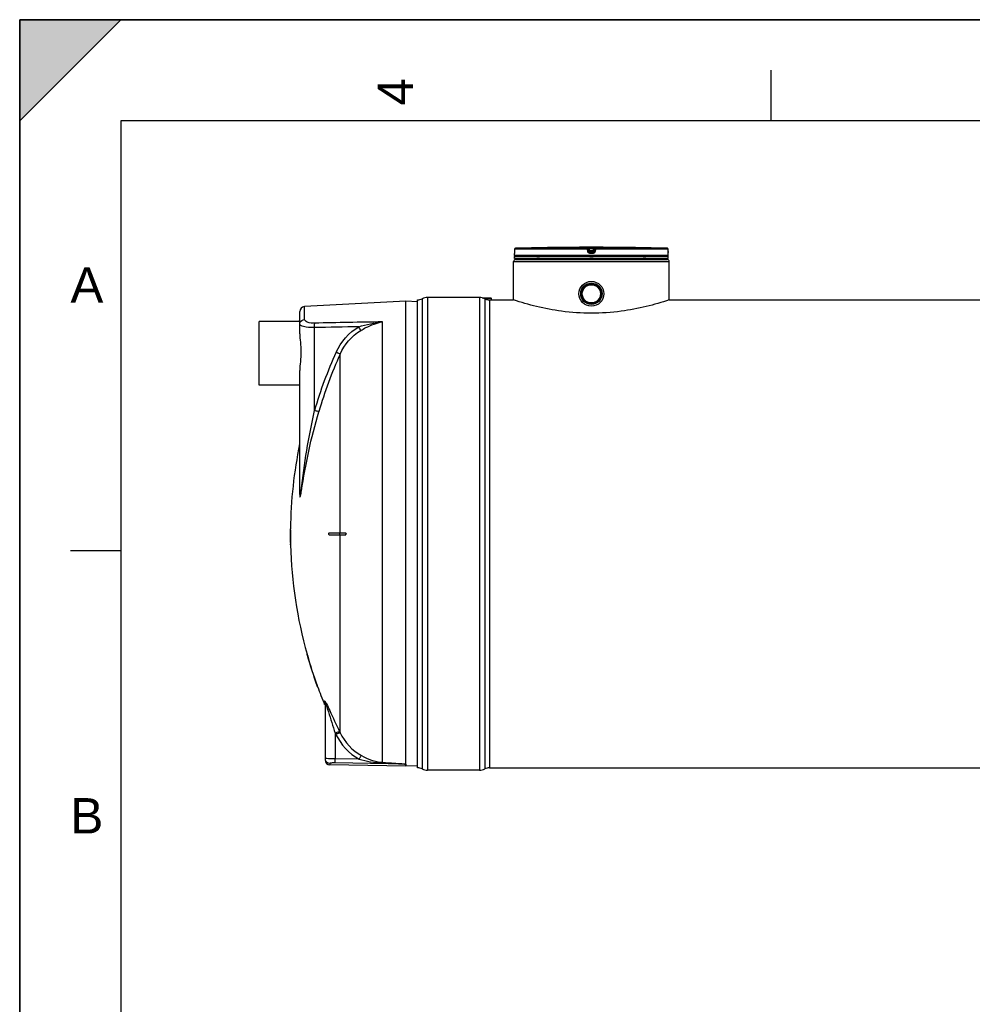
# Model space of a CAD drawing. Header units: millimetres. Extents: x 0 to 297, y 0 to 210.
# Tile 8 of 23: x 0 to 94, y 113 to 210. Entities that reach past the tile are written whole.
import ezdxf

# ---------------------------------------------------------------- set-up
doc = ezdxf.new("R2010")
doc.units = ezdxf.units.MM
doc.header["$LTSCALE"] = 16.335
doc.layers.get('0').update_dxf_attribs({"linetype": 'CONTINUOUS'})
for name, color, linetype in [('01_GLOBAL', 7, 'CONTINUOUS'), ('08_SURFACES', 7, 'CONTINUOUS'), ('AXES_REF', 7, 'CONTINUOUS')]:
    doc.layers.add(name, color=color, linetype=linetype)
doc.styles.add('TEXTSTYLE_2', font='arial.ttf')

# ---------------------------------------------------------------- blocks, each defined once
blk = doc.blocks.new('MARGEA4_BL0', base_point=(148.514, 105.014))
at = {"color": 7, "linetype": 'Continuous'}
for p, q in [((297.014, 210.014), (0.014, 210.014)), ((0.014, 0.014), (0.014, 210.014)), ((0.014, 200.014), (10.014, 210.014)), ((10.014, 210.014), (0.014, 210.014)), ((0.014, 210.014), (0.014, 200.014)), ((0.014, 0.014), (0.014, 210.014)), ((0.014, 210.014), (0.014, 0.014)), ((0.014, 200.014), (10.014, 210.014)), ((74.264, 205.014), (74.264, 200.014)), ((287.014, 200.014), (10.014, 200.014)), ((10.014, 200.014), (10.014, 10.014)), ((5.014, 157.514), (10.014, 157.514))]:
    blk.add_line(p, q, dxfattribs=at)
blk.add_solid([(0.014, 200.014), (10.014, 210.014), (0.014, 210.014)], dxfattribs=at)
at = {"color": 2, "linetype": 'Continuous', "style": 'TEXTSTYLE_2', "oblique": 0.00002}
blk.add_text('4', height=3.5, rotation=90, dxfattribs=at).set_placement((38.889, 201.514))
for s, p in [('A', (5.014, 182.014)), ('B', (5.014, 129.514))]:
    blk.add_text(s, height=3.5, dxfattribs=at).set_placement(p)

msp = doc.modelspace()

# ---------------------------------------------------------------- linework, layer by layer
at = {"color": 7, "linetype": 'Continuous'}
for p, q in [((0, 0), (0, 210)), ((0, 210), (297, 210)), ((48.94, 187.01), (48.939, 186.995)), ((48.941, 187.059), (48.94, 187.042)), ((48.94, 187.042), (48.94, 187.025)), ((48.94, 187.025), (48.94, 187.01)), ((48.942, 187.302), (48.941, 187.077)), ((48.941, 187.077), (48.941, 187.059)), ((53.428, 187.482), (53.228, 187.48)), ((53.392, 187.482), (53.264, 187.48)), ((53.427, 187.482), (53.392, 187.482)), ((53.428, 187.482), (53.427, 187.482)), ((53.428, 187.482), (53.428, 187.482)), ((59.837, 187.48), (59.637, 187.482)), ((59.638, 187.482), (59.637, 187.482)), ((59.707, 187.481), (59.649, 187.482)), ((59.837, 187.48), (59.707, 187.481)), ((64.123, 187.077), (64.122, 187.302)), ((64.124, 187.06), (64.123, 187.077)), ((64.124, 187.048), (64.124, 187.065)), ((64.124, 187.033), (64.124, 187.052)), ((64.124, 187.018), (64.124, 187.036)), ((64.125, 187.007), (64.124, 187.021)), ((64.125, 186.993), (64.124, 187.01)), ((48.932, 186.699), (48.932, 186.901)), ((48.932, 186.399), (48.932, 186.599)), ((64.132, 186.599), (48.932, 186.599)), ((64.132, 186.399), (48.932, 186.399)), ((48.938, 186.953), (48.937, 186.944)), ((48.937, 186.944), (48.937, 186.936)), ((48.938, 186.963), (48.938, 186.953)), ((48.939, 186.995), (48.939, 186.982)), ((48.972, 186.599), (48.972, 186.603)), ((49.032, 186.299), (49.032, 186.399)), ((49.032, 186.299), (64.032, 186.299)), ((64.032, 186.299), (64.032, 186.399)), ((64.092, 186.599), (64.092, 186.603)), ((64.125, 186.981), (64.125, 186.997)), ((64.126, 186.969), (64.125, 186.984)), ((64.126, 186.959), (64.126, 186.972)), ((64.127, 186.949), (64.126, 186.961)), ((64.127, 186.941), (64.126, 186.952)), ((64.127, 186.936), (64.127, 186.943)), ((64.128, 186.931), (64.127, 186.938)), ((64.128, 186.927), (64.127, 186.933)), ((64.132, 186.699), (64.132, 186.901)), ((64.132, 186.399), (64.132, 186.599)), ((38.192, 182.159), (28.166, 181.634)), ((38.192, 136.378), (38.192, 182.159)), ((39.329, 182.099), (38.192, 182.159)), ((39.332, 136.019), (39.332, 182.299)), ((45.461, 182.549), (40.332, 182.549)), ((45.743, 182.513), (46.609, 182.513)), ((46.461, 182.299), (48.832, 182.299)), ((48.832, 182.299), (48.832, 182.299)), ((64.232, 182.299), (64.232, 182.299)), ((64.232, 182.299), (167.932, 182.299)), ((27.652, 180.159), (27.652, 180.259)), ((27.692, 180.259), (27.652, 180.259)), ((27.692, 178.956), (27.692, 181.134)), ((27.692, 163.29), (27.692, 175.297)), ((30.192, 142.443), (30.192, 136.79)), ((38.191, 136.374), (38.192, 136.378)), ((38.191, 136.159), (38.191, 136.374)), ((38.183, 136.159), (30.683, 136.29)), ((39.329, 136.219), (38.191, 136.159)), ((45.461, 135.769), (40.332, 135.769)), ((46.461, 136.019), (185.703, 136.019))]:
    msp.add_line(p, q, dxfattribs=at)
at = {"color": 9, "linetype": 'Continuous'}
for p, q in [((48.942, 187.302), (48.941, 187.077)), ((48.941, 187.077), (48.941, 187.077)), ((48.942, 187.302), (48.942, 187.302)), ((56.139, 187.302), (48.942, 187.302)), ((56.144, 187.402), (49.04, 187.402)), ((56.167, 187.077), (56.139, 187.302)), ((56.144, 187.402), (56.144, 187.48)), ((56.243, 187.314), (56.243, 187.392)), ((56.271, 187.168), (56.243, 187.392)), ((56.271, 187.089), (56.243, 187.314)), ((56.271, 187.168), (56.271, 187.089)), ((56.271, 187.168), (56.272, 187.161)), ((56.345, 187.482), (56.345, 187.381)), ((56.345, 187.482), (56.532, 187.482)), ((56.37, 187.181), (56.345, 187.381)), ((56.719, 187.381), (56.345, 187.381)), ((56.369, 187.08), (56.37, 187.08)), ((56.37, 187.181), (56.37, 187.001)), ((56.694, 187.181), (56.37, 187.181)), ((56.694, 187.08), (56.37, 187.08)), ((56.532, 187.001), (56.37, 187.001)), ((56.532, 187.482), (56.719, 187.482)), ((56.694, 187.001), (56.532, 187.001)), ((56.719, 187.381), (56.694, 187.181)), ((56.694, 187.001), (56.694, 187.181)), ((56.695, 187.08), (56.694, 187.08)), ((56.719, 187.482), (56.719, 187.381)), ((56.793, 187.168), (56.792, 187.161)), ((56.821, 187.392), (56.793, 187.168)), ((56.821, 187.314), (56.793, 187.089)), ((56.793, 187.089), (56.793, 187.168)), ((56.821, 187.392), (56.821, 187.314)), ((56.926, 187.302), (56.897, 187.077)), ((56.921, 187.48), (56.921, 187.402)), ((64.025, 187.402), (56.921, 187.402)), ((64.122, 187.302), (56.926, 187.302)), ((59.637, 187.482), (59.637, 187.482)), ((64.122, 187.302), (64.122, 187.302)), ((64.123, 187.077), (64.122, 187.302)), ((64.123, 187.077), (64.123, 187.077)), ((48.934, 186.901), (48.932, 186.901)), ((64.132, 186.699), (48.932, 186.699)), ((48.972, 186.603), (49.005, 186.603)), ((51.14, 186.603), (51.413, 186.603)), ((56.532, 186.901), (56.368, 186.901)), ((56.372, 186.603), (56.692, 186.603)), ((56.696, 186.901), (56.532, 186.901)), ((61.652, 186.603), (61.925, 186.603)), ((64.06, 186.603), (64.092, 186.603)), ((64.132, 186.901), (64.13, 186.901)), ((39.803, 182.417), (39.803, 135.901)), ((40.332, 182.549), (40.332, 135.769)), ((45.461, 182.549), (45.461, 135.769)), ((45.991, 182.417), (45.991, 135.901)), ((46.461, 182.299), (46.461, 136.019)), ((28.166, 180.371), (28.166, 181.634)), ((29.153, 171.354), (29.153, 179.555)), ((35.866, 136.554), (35.866, 180.126)), ((27.682, 168.049), (27.682, 163.243)), ((30.154, 142.263), (30.154, 142.631)), ((31.192, 139.441), (31.192, 136.909)), ((31.192, 139.441), (31.243, 139.336)), ((31.203, 139.418), (31.243, 139.336)), ((31.637, 139.577), (31.687, 139.473)), ((31.648, 139.554), (31.687, 139.473)), ((30.683, 136.442), (30.683, 136.29)), ((38.183, 136.374), (31.183, 136.501)), ((33.555, 136.867), (31.192, 136.909)), ((38.183, 136.374), (38.183, 136.159)), ((38.183, 136.374), (38.191, 136.374))]:
    msp.add_line(p, q, dxfattribs=at)
at = {"color": 3, "linetype": 'Continuous'}
msp.add_line((45.866, 182.474), (46.609, 182.474), dxfattribs=at)
at = {"color": 7, "linetype": 'Continuous'}
for points in [[(48.937, 186.936), (48.937, 186.929), (48.936, 186.927), (48.936, 186.924), (48.936, 186.922), (48.936, 186.92), (48.936, 186.919), (48.936, 186.919)], [(48.939, 186.982), (48.939, 186.969), (48.938, 186.963)], [(64.128, 186.92), (64.128, 186.92), (64.129, 186.919), (64.129, 186.918), (64.129, 186.918), (64.129, 186.919), (64.128, 186.92), (64.128, 186.921), (64.128, 186.923), (64.128, 186.925), (64.128, 186.927)]]:
    msp.add_lwpolyline(points, dxfattribs=at)
at = {"color": 9, "linetype": 'Continuous'}
msp.add_lwpolyline([(27.682, 163.243), (27.684, 163.248), (27.686, 163.254), (27.688, 163.259), (27.689, 163.264), (27.69, 163.269), (27.691, 163.274), (27.692, 163.279), (27.692, 163.285), (27.692, 163.29)], dxfattribs=at)
at = {"color": 7, "linetype": 'Continuous'}
for radius in [1.23, 1.055, 1.025, 1.005, 1, 0.95, 0.9]:
    msp.add_circle((56.532, 182.899), radius, dxfattribs=at)
for centre, radius, start, end in [((49.042, 187.302), 0.1, 91.48637, 179.62893), ((56.532, -101.355), 288.854, 90.65549, 91.48637), ((56.532, -101.351), 288.85, 89.3842, 90.6158), ((56.532, -101.351), 288.85, 88.51363, 89.34452), ((64.022, 187.302), 0.1, 0.47139, 88.50968), ((49.032, 186.901), 0.1, 162.87448, 180), ((49.032, 186.699), 0.1, 180, 235.73564), ((48.998, 186.603), 0.026, 148.62171, 180), ((64.032, 186.699), 0.1, 304.26436, 360), ((64.066, 186.603), 0.026, 0, 31.37829), ((64.032, 186.901), 0.1, 0, 17.12565), ((39.332, 183.299), 1, 270, 298.07249), ((40.332, 181.424), 1.125, 90, 118.07249), ((45.461, 181.424), 1.125, 61.92751, 90), ((46.461, 183.299), 1, 241.92751, 270), ((28.192, 181.134), 0.5, 93, 180), ((30.692, 136.79), 0.5, 180, 269), ((39.332, 135.019), 1, 61.92751, 90), ((40.332, 136.894), 1.125, 241.92751, 270), ((45.461, 136.894), 1.125, 270, 298.07249), ((46.461, 135.019), 1, 90, 118.07249)]:
    msp.add_arc(centre, radius, start, end, dxfattribs=at)
at = {"color": 9, "linetype": 'Continuous'}
for centre, radius, start, end in [((49.042, 187.303), 0.0986, 111.89615, 113.75107), ((49.042, 187.302), 0.1, 106.34007, 111.88872), ((49.042, 187.301), 0.101, 102.40753, 106.3459), ((49.042, 187.301), 0.101, 98.98398, 102.40912), ((49.042, 187.302), 0.0992, 91.51272, 99.00012), ((57.345, 179.371), 7.87, 97.11147, 97.47559), ((55.72, 179.371), 7.87, 82.52441, 82.88853), ((64.022, 187.302), 0.0992, 81.1124, 88.48797), ((64.022, 187.301), 0.101, 79.42687, 81.12919), ((64.022, 187.301), 0.101, 73.84944, 79.42649), ((64.022, 187.301), 0.101, 72.25551, 73.84867), ((64.022, 187.302), 0.0993, 65.31722, 72.26949), ((64.022, 187.302), 0.0994, 58.46483, 65.29406), ((67.591, 187.094), 3.467, 180.28324, 182.05411), ((49.034, 186.901), 0.1, 169.25754, 179.96117), ((64.03, 186.901), 0.1, 0.03872, 10.74603), ((69.915, 159.543), 42.439, 155.53369, 163.84053), ((69.88, 159.56), 41.961, 155.53369, 163.84053), ((25.008, 140.364), 5.613, 19.35073, 20.24645), ((30.683, 136.939), 0.491, 180.02252, 187.53014), ((30.692, 136.94), 0.5, 187.51647, 194.89106), ((30.688, 136.939), 0.496, 194.88502, 200.32787)]:
    msp.add_arc(centre, radius, start, end, dxfattribs=at)
for points, knots in [([(48.941, 187.077), (48.941, 187.048), (48.94, 187.01), (48.939, 186.973), (48.939, 186.965)], [0, 0, 0, 0, 0.781563, 1, 1, 1, 1]), ([(56.139, 187.302), (56.139, 187.325), (56.137, 187.358), (56.143, 187.387), (56.141, 187.4), (56.144, 187.402)], [0, 0, 0, 0, 0.696171, 0.914588, 1, 1, 1, 1]), ([(56.139, 187.302), (56.152, 187.304), (56.175, 187.307), (56.21, 187.308), (56.226, 187.316), (56.243, 187.311), (56.243, 187.314)], [0, 0, 0, 0, 0.377925, 0.702743, 0.921906, 1, 1, 1, 1]), ([(56.144, 187.48), (56.144, 187.485), (56.176, 187.475), (56.206, 187.485), (56.274, 187.481), (56.32, 187.482), (56.345, 187.482)], [0, 0, 0, 0, 0.076793, 0.294399, 0.618544, 1, 1, 1, 1]), ([(56.167, 187.077), (56.192, 187.08), (56.225, 187.088), (56.257, 187.085), (56.27, 187.091), (56.271, 187.089)], [0, 0, 0, 0, 0.703014, 0.921992, 1, 1, 1, 1]), ([(56.368, 186.901), (56.321, 186.901), (56.222, 186.937), (56.173, 187.03), (56.167, 187.077)], [0, 0, 0, 0, 0.499277, 1, 1, 1, 1]), ([(56.243, 187.392), (56.243, 187.395), (56.26, 187.388), (56.275, 187.391), (56.309, 187.385), (56.333, 187.383), (56.345, 187.381)], [0, 0, 0, 0, 0.078331, 0.297814, 0.622419, 1, 1, 1, 1]), ([(56.321, 187.175), (56.309, 187.173), (56.298, 187.166), (56.271, 187.172), (56.271, 187.168)], [0, 0, 0, 0, 0.730974, 1, 1, 1, 1]), ([(56.368, 186.901), (56.368, 186.925), (56.375, 186.955), (56.364, 186.994), (56.37, 187.001)], [0, 0, 0, 0, 0.697837, 1, 1, 1, 1]), ([(56.696, 186.901), (56.696, 186.925), (56.69, 186.955), (56.7, 186.994), (56.694, 187.001)], [0, 0, 0, 0, 0.697838, 1, 1, 1, 1]), ([(56.897, 187.077), (56.891, 187.03), (56.842, 186.937), (56.744, 186.901), (56.696, 186.901)], [0, 0, 0, 0, 0.49977, 1, 1, 1, 1]), ([(56.719, 187.482), (56.745, 187.482), (56.79, 187.481), (56.858, 187.485), (56.889, 187.475), (56.92, 187.485), (56.921, 187.48)], [0, 0, 0, 0, 0.38169, 0.705926, 0.923307, 1, 1, 1, 1]), ([(56.719, 187.381), (56.732, 187.383), (56.755, 187.385), (56.789, 187.391), (56.805, 187.388), (56.821, 187.395), (56.821, 187.392)], [0, 0, 0, 0, 0.378196, 0.703407, 0.922257, 1, 1, 1, 1]), ([(56.793, 187.168), (56.793, 187.172), (56.766, 187.166), (56.756, 187.173), (56.743, 187.175)], [0, 0, 0, 0, 0.269026, 1, 1, 1, 1]), ([(56.897, 187.077), (56.873, 187.08), (56.839, 187.088), (56.808, 187.085), (56.795, 187.091), (56.793, 187.089)], [0, 0, 0, 0, 0.703014, 0.921992, 1, 1, 1, 1]), ([(56.926, 187.302), (56.913, 187.304), (56.889, 187.307), (56.854, 187.308), (56.838, 187.316), (56.821, 187.311), (56.821, 187.314)], [0, 0, 0, 0, 0.377925, 0.702743, 0.921906, 1, 1, 1, 1]), ([(56.926, 187.302), (56.926, 187.325), (56.927, 187.358), (56.922, 187.387), (56.923, 187.4), (56.921, 187.402)], [0, 0, 0, 0, 0.696171, 0.914588, 1, 1, 1, 1]), ([(48.939, 186.965), (48.938, 186.949), (48.931, 186.936), (48.939, 186.902), (48.934, 186.901)], [0, 0, 0, 0, 0.737793, 1, 1, 1, 1]), ([(64.13, 186.901), (64.124, 186.902), (64.134, 186.938), (64.126, 186.953), (64.126, 186.97)], [0, 0, 0, 0, 0.262433, 1, 1, 1, 1]), ([(29.17, 179.995), (28.923, 179.99), (28.58, 180.004), (28.166, 180.245), (28.166, 180.371)], [0, 0, 0, 0, 0.661618, 1, 1, 1, 1]), ([(27.813, 179.759), (27.794, 179.769), (27.742, 179.801), (27.692, 179.858), (27.692, 179.9)], [0, 0, 0, 0, 0.330542, 1, 1, 1, 1]), ([(29.153, 179.555), (28.881, 179.55), (28.43, 179.578), (27.972, 179.669), (27.813, 179.759)], [0, 0, 0, 0, 0.598533, 1, 1, 1, 1]), ([(29.153, 179.555), (29.152, 179.601), (29.152, 179.748), (29.152, 179.896), (29.17, 179.995)], [0, 0, 0, 0, 0.315006, 1, 1, 1, 1]), ([(33.721, 179.27), (33.712, 179.291), (33.651, 179.419), (33.583, 179.542), (33.524, 179.644)], [0, 0, 0, 0, 0.163359, 1, 1, 1, 1]), ([(33.721, 179.27), (33.891, 179.37), (34.568, 179.738), (35.303, 180.011), (35.866, 180.126)], [0, 0, 0, 0, 0.255387, 1, 1, 1, 1]), ([(31.687, 176.938), (31.67, 176.946), (31.536, 177.006), (31.403, 177.066), (31.287, 177.119)], [0, 0, 0, 0, 0.130533, 1, 1, 1, 1]), ([(27.826, 163.427), (27.997, 164.75), (28.343, 167.409), (28.863, 170.04), (29.153, 171.354)], [0, 0, 0, 0, 0.497991, 1, 1, 1, 1]), ([(27.86, 163.412), (28.079, 164.72), (28.531, 167.355), (29.203, 169.945), (29.577, 171.238)], [0, 0, 0, 0, 0.49627, 1, 1, 1, 1]), ([(29.577, 171.238), (29.558, 171.242), (29.416, 171.279), (29.275, 171.319), (29.153, 171.354)], [0, 0, 0, 0, 0.130961, 1, 1, 1, 1]), ([(27.682, 163.243), (27.682, 163.143), (27.682, 163.023), (27.695, 162.877), (27.698, 162.835), (27.715, 162.785), (27.765, 162.848), (27.767, 162.94), (27.82, 163.144), (27.842, 163.303), (27.86, 163.412)], [0, 0, 0, 0, 0.277267, 0.338409, 0.388332, 0.415137, 0.437341, 0.552887, 0.695103, 1, 1, 1, 1]), ([(27.692, 163.29), (27.692, 163.143), (27.738, 162.515), (27.802, 163.234), (27.826, 163.427)], [0, 0, 0, 0, 0.430522, 1, 1, 1, 1]), ([(30.154, 142.631), (30.154, 142.662), (30.239, 142.544), (30.251, 142.511), (30.266, 142.482)], [0, 0, 0, 0, 0.486794, 1, 1, 1, 1]), ([(30.192, 142.443), (30.192, 142.451), (30.213, 142.531), (30.254, 142.362), (30.275, 142.307)], [0, 0, 0, 0, 0.120971, 1, 1, 1, 1]), ([(30.305, 142.224), (30.384, 141.999), (30.677, 141.071), (30.967, 140.141), (31.192, 139.441)], [0, 0, 0, 0, 0.244811, 1, 1, 1, 1]), ([(30.344, 142.327), (30.451, 142.111), (30.876, 141.192), (31.302, 140.273), (31.637, 139.577)], [0, 0, 0, 0, 0.237846, 1, 1, 1, 1]), ([(31.192, 139.441), (31.286, 139.485), (31.421, 139.526), (31.592, 139.604), (31.637, 139.577)], [0, 0, 0, 0, 0.665943, 1, 1, 1, 1]), ([(31.243, 139.336), (31.337, 139.38), (31.472, 139.421), (31.642, 139.5), (31.687, 139.473)], [0, 0, 0, 0, 0.666101, 1, 1, 1, 1]), ([(30.226, 136.932), (30.217, 136.933), (30.209, 136.935), (30.192, 136.936), (30.192, 136.939)], [0, 0, 0, 0, 0.735466, 1, 1, 1, 1]), ([(31.192, 136.909), (31.084, 136.91), (30.762, 136.916), (30.439, 136.911), (30.226, 136.932)], [0, 0, 0, 0, 0.334475, 1, 1, 1, 1]), ([(31.183, 136.501), (31.063, 136.503), (30.894, 136.5), (30.75, 136.473), (30.683, 136.456), (30.683, 136.442)], [0, 0, 0, 0, 0.70692, 0.916167, 1, 1, 1, 1]), ([(31.183, 136.501), (31.184, 136.516), (31.187, 136.652), (31.19, 136.788), (31.192, 136.909)], [0, 0, 0, 0, 0.111817, 1, 1, 1, 1]), ([(33.555, 136.867), (33.601, 136.947), (33.678, 137.06), (33.749, 137.189), (33.789, 137.215)], [0, 0, 0, 0, 0.658848, 1, 1, 1, 1]), ([(35.846, 136.486), (35.849, 136.501), (35.841, 136.513), (35.863, 136.54), (35.864, 136.537)], [0, 0, 0, 0, 0.817453, 1, 1, 1, 1]), ([(35.846, 136.486), (36.042, 136.478), (36.434, 136.462), (36.923, 136.44), (37.315, 136.423), (37.558, 136.411), (37.755, 136.402), (37.897, 136.393), (38.035, 136.392), (38.108, 136.373), (38.184, 136.39), (38.183, 136.374)], [0, 0, 0, 0, 0.251308, 0.502502, 0.628016, 0.753458, 0.815889, 0.878965, 0.940627, 0.979573, 1, 1, 1, 1]), ([(35.866, 136.554), (36.259, 136.529), (36.849, 136.495), (37.622, 136.424), (38.01, 136.422), (38.192, 136.378)], [0, 0, 0, 0, 0.506727, 0.758811, 1, 1, 1, 1])]:
    msp.add_open_spline(points, degree=3, knots=knots, dxfattribs=at)
for points in [[(48.942, 187.302), (48.942, 187.338), (48.969, 187.378), (49.002, 187.393)], [(56.144, 187.48), (56.188, 187.48), (56.238, 187.436), (56.243, 187.392)], [(56.144, 187.402), (56.188, 187.402), (56.238, 187.358), (56.243, 187.314)], [(56.37, 187.001), (56.326, 187.001), (56.277, 187.045), (56.271, 187.089)], [(56.793, 187.089), (56.788, 187.045), (56.738, 187.001), (56.694, 187.001)], [(56.921, 187.48), (56.876, 187.48), (56.827, 187.436), (56.821, 187.392)], [(56.821, 187.314), (56.827, 187.358), (56.876, 187.402), (56.921, 187.402)], [(64.122, 187.302), (64.122, 187.334), (64.102, 187.37), (64.074, 187.387)], [(27.708, 180.018), (27.759, 180.204), (27.973, 180.362), (28.166, 180.371)], [(27.692, 179.9), (27.692, 179.94), (27.698, 179.98), (27.708, 180.018)], [(33.524, 179.644), (32.067, 179.615), (30.61, 179.585), (29.153, 179.555)], [(35.866, 180.126), (33.634, 180.084), (31.402, 180.04), (29.17, 179.995)], [(31.287, 177.119), (31.753, 178.143), (32.551, 179.081), (33.524, 179.644)], [(31.687, 176.938), (32.108, 177.88), (32.831, 178.749), (33.721, 179.27)], [(33.524, 179.644), (34.288, 179.872), (35.073, 180.04), (35.866, 180.126)], [(30.192, 142.443), (30.192, 142.504), (30.185, 142.577), (30.141, 142.619)], [(30.266, 142.482), (30.293, 142.431), (30.319, 142.379), (30.344, 142.327)], [(31.243, 139.336), (31.735, 138.321), (32.57, 137.414), (33.555, 136.867)], [(31.687, 139.473), (32.133, 138.546), (32.891, 137.716), (33.789, 137.215)], [(30.683, 136.442), (30.496, 136.445), (30.288, 136.591), (30.223, 136.767)], [(33.555, 136.867), (34.3, 136.654), (35.073, 136.519), (35.846, 136.486)], [(33.789, 137.215), (34.423, 136.86), (35.141, 136.603), (35.866, 136.554)]]:
    msp.add_open_spline(points, degree=3, dxfattribs=at)
at = {"color": 7, "linetype": 'Continuous'}
for points in [[(56.272, 187.161), (56.28, 187.12), (56.327, 187.081), (56.369, 187.08)], [(56.792, 187.161), (56.784, 187.12), (56.737, 187.081), (56.695, 187.08)]]:
    msp.add_open_spline(points, degree=3, dxfattribs=at)
for points, knots in [([(56.532, 180.98), (55.548, 180.98), (53.722, 181.105), (51.15, 181.595), (49.582, 182.05), (48.832, 182.299)], [0, 0, 0, 0, 0.376385, 0.697832, 1, 1, 1, 1]), ([(64.232, 182.299), (63.482, 182.05), (61.915, 181.595), (59.343, 181.105), (57.516, 180.98), (56.532, 180.98)], [0, 0, 0, 0, 0.302168, 0.623615, 1, 1, 1, 1]), ([(27.692, 178.956), (27.692, 178.673), (27.764, 178.073), (27.825, 177.148), (27.763, 176.211), (27.692, 175.594), (27.692, 175.297)], [0, 0, 0, 0, 0.232329, 0.49303, 0.757306, 1, 1, 1, 1])]:
    msp.add_open_spline(points, degree=3, knots=knots, dxfattribs=at)
at = {"layer": '01_GLOBAL', "color": 7, "linetype": 'Continuous'}
for p, q in [((48.832, 182.299), (48.832, 186.099)), ((49.032, 186.299), (64.032, 186.299)), ((64.232, 182.299), (64.232, 186.099))]:
    msp.add_line(p, q, dxfattribs=at)
at = {"layer": '01_GLOBAL', "color": 9, "linetype": 'Continuous'}
msp.add_line((48.832, 186.099), (64.232, 186.099), dxfattribs=at)
at = {"layer": '01_GLOBAL', "color": 7, "linetype": 'Continuous'}
for centre, start, end in [((49.032, 186.099), 90, 180), ((64.032, 186.099), 0, 90)]:
    msp.add_arc(centre, 0.2, start, end, dxfattribs=at)
at = {"layer": '08_SURFACES', "color": 7, "linetype": 'Continuous'}
for p, q in [((46.609, 182.474), (46.609, 182.513)), ((26.752, 159.259), (26.798, 159.259)), ((26.798, 159.059), (26.752, 159.059)), ((26.755, 159.659), (26.754, 159.559)), ((26.775, 159.659), (26.755, 159.659)), ((26.774, 159.559), (26.775, 159.659)), ((30.61, 159.259), (32.217, 159.259)), ((30.61, 159.059), (32.217, 159.059)), ((26.764, 158.159), (26.766, 158.059)), ((26.786, 158.059), (26.766, 158.059)), ((26.786, 158.059), (26.784, 158.159)), ((28.395, 147.259), (28.397, 147.252)), ((28.416, 147.259), (28.395, 147.259)), ((28.397, 147.252), (28.399, 147.246)), ((28.398, 147.25), (28.401, 147.236)), ((28.401, 147.239), (28.414, 147.192)), ((28.414, 147.192), (28.423, 147.159)), ((28.416, 147.258), (28.416, 147.259)), ((28.418, 147.252), (28.416, 147.258)), ((28.444, 147.159), (28.418, 147.252)), ((29.393, 144.159), (29.427, 144.067)), ((29.419, 144.146), (29.414, 144.159)), ((29.421, 144.14), (29.419, 144.147)), ((29.451, 144.059), (29.421, 144.14)), ((29.451, 144.059), (29.429, 144.059)), ((29.443, 144.079), (29.44, 144.088)), ((29.448, 144.066), (29.443, 144.079)), ((29.451, 144.059), (29.45, 144.06))]:
    msp.add_line(p, q, dxfattribs=at)
at = {"layer": '08_SURFACES', "color": 3, "linetype": 'Continuous'}
msp.add_line((46.609, 182.474), (46.609, 182.299), dxfattribs=at)
at = {"layer": '08_SURFACES', "color": 9, "linetype": 'Continuous'}
for p, q in [((31.687, 159.259), (31.687, 176.938)), ((26.774, 159.559), (26.754, 159.559)), ((31.669, 159.059), (31.669, 159.259)), ((31.687, 139.473), (31.687, 159.059)), ((26.784, 158.159), (26.764, 158.159)), ((28.423, 147.159), (28.444, 147.159)), ((29.393, 144.159), (29.414, 144.159))]:
    msp.add_line(p, q, dxfattribs=at)
at = {"layer": '08_SURFACES', "color": 7, "linetype": 'Continuous'}
for points in [[(28.401, 147.236), (28.405, 147.224), (28.409, 147.21), (28.413, 147.194)], [(28.413, 147.194), (28.418, 147.177), (28.423, 147.159)], [(28.444, 147.159), (28.44, 147.172), (28.437, 147.185), (28.433, 147.198)], [(29.393, 144.159), (29.4, 144.141), (29.406, 144.124), (29.412, 144.108), (29.417, 144.094), (29.421, 144.082)], [(29.429, 144.12), (29.424, 144.133), (29.419, 144.146)], [(29.425, 144.072), (29.427, 144.065), (29.429, 144.06), (29.429, 144.059)], [(29.437, 144.097), (29.433, 144.108), (29.429, 144.12)]]:
    msp.add_lwpolyline(points, dxfattribs=at)
for centre, radius, start, end in [((46.209, 182.953), 0.574, 264.35596, 275.64404), ((70.672, 159.159), 43.9, 168.31597, 179.34741), ((70.672, 159.159), 43.92, 179.47817, 179.86954), ((70.672, 159.159), 43.92, 179.78257, 180.13052), ((70.672, 159.159), 43.92, 180.13046, 181.30466), ((70.672, 159.159), 43.9, 179.47793, 179.86949), ((70.672, 159.159), 43.9, 180.13051, 181.30526), ((70.672, 159.159), 43.9, 181.43581, 195.72798), ((70.672, 159.159), 43.92, 195.85625, 199.97017), ((70.672, 159.159), 43.9, 195.86366, 199.97966), ((70.672, 159.159), 43.9, 200.11854, 202.63535)]:
    msp.add_arc(centre, radius, start, end, dxfattribs=at)
at = {"layer": '08_SURFACES', "color": 3, "linetype": 'Continuous'}
for points, knots in [([(46.329, 182.362), (46.329, 182.366), (46.317, 182.373), (46.285, 182.381), (46.223, 182.386), (46.156, 182.383), (46.109, 182.378), (46.094, 182.369)], [0, 0, 0, 0, 0.044845, 0.138822, 0.444241, 0.783807, 1, 1, 1, 1]), ([(46.175, 182.341), (46.193, 182.34), (46.228, 182.34), (46.278, 182.343), (46.308, 182.349), (46.329, 182.357), (46.329, 182.362)], [0, 0, 0, 0, 0.347683, 0.668559, 0.897912, 1, 1, 1, 1])]:
    msp.add_open_spline(points, degree=3, knots=knots, dxfattribs=at)
at = {"layer": '08_SURFACES', "color": 7, "linetype": 'Continuous'}
for points, knots in [([(26.778, 159.259), (26.788, 159.259), (26.771, 159.205), (26.788, 159.159), (26.771, 159.113), (26.788, 159.059), (26.778, 159.059)], [0, 0, 0, 0, 0.156581, 0.500104, 0.843522, 1, 1, 1, 1]), ([(26.801, 159.123), (26.801, 159.152), (26.788, 159.183), (26.814, 159.259), (26.798, 159.259)], [0, 0, 0, 0, 0.652772, 1, 1, 1, 1]), ([(26.798, 159.059), (26.804, 159.059), (26.794, 159.094), (26.801, 159.107), (26.801, 159.123)], [0, 0, 0, 0, 0.286516, 1, 1, 1, 1]), ([(30.61, 159.059), (30.598, 159.059), (30.559, 159.102), (30.573, 159.167), (30.583, 159.259), (30.61, 159.259)], [0, 0, 0, 0, 0.16587, 0.630215, 1, 1, 1, 1]), ([(32.191, 159.259), (32.233, 159.259), (32.301, 159.159), (32.233, 159.059), (32.191, 159.059)], [0, 0, 0, 0, 0.499745, 1, 1, 1, 1]), ([(32.217, 159.059), (32.224, 159.059), (32.239, 159.062), (32.253, 159.07), (32.259, 159.074)], [0, 0, 0, 0, 0.468451, 1, 1, 1, 1])]:
    msp.add_open_spline(points, degree=3, knots=knots, dxfattribs=at)
msp.add_open_spline([(32.259, 159.074), (32.311, 159.111), (32.28, 159.259), (32.217, 159.259)], degree=3, dxfattribs=at)
at = {"layer": 'AXES_REF', "color": 7, "linetype": 'Continuous'}
for p, q in [((23.692, 173.865), (23.692, 180.165)), ((27.692, 180.165), (23.692, 180.165)), ((27.692, 173.865), (23.692, 173.865))]:
    msp.add_line(p, q, dxfattribs=at)

# ---------------------------------------------------------------- block references
at = {"color": 2, "linetype": 'Continuous'}
msp.add_blockref('MARGEA4_BL0', (148.514, 105.014), dxfattribs=at)

doc.saveas('drawing.dxf')
